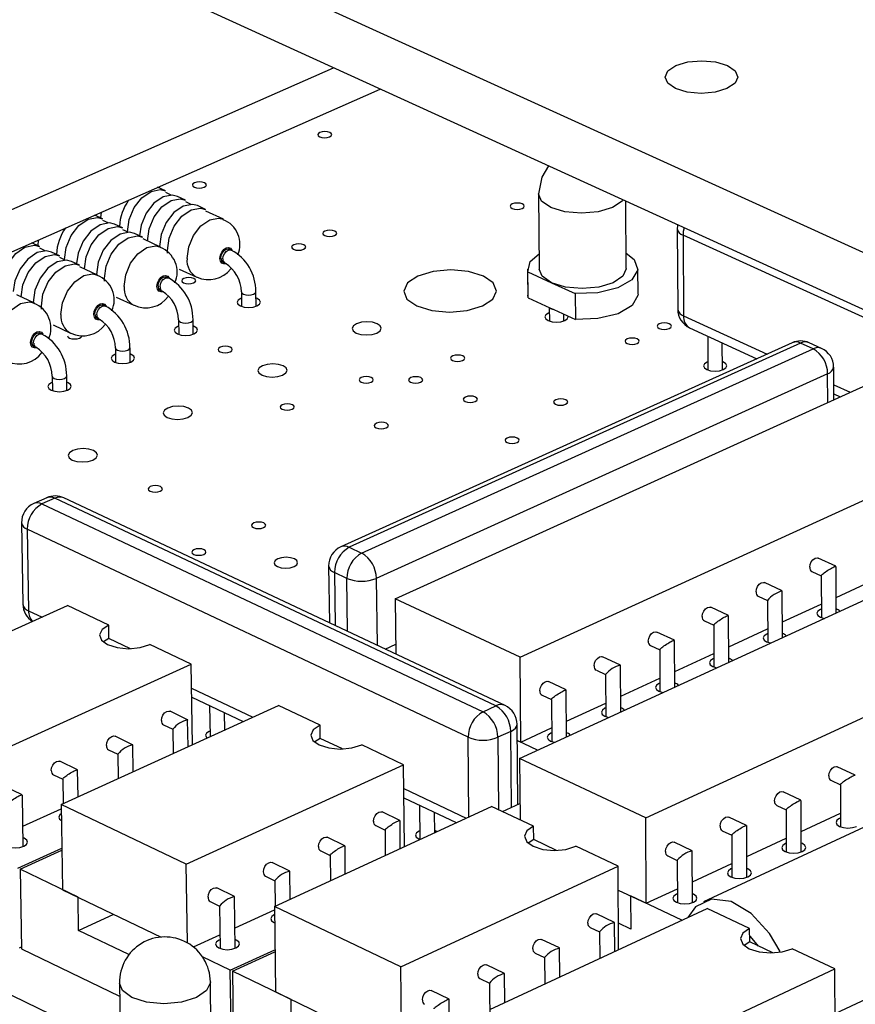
# Model space of a CAD drawing. Extents: x 64 to 144, y 97 to 234.
# Tile 6 of 16: x 88 to 100, y 179 to 194. Entities that reach past the tile are written whole.
import ezdxf

# ---------------------------------------------------------------- set-up
doc = ezdxf.new("R2010")
doc.units = 0
doc.layers.get('0').update_dxf_attribs({"linetype": 'CONTINUOUS'})

msp = doc.modelspace()

# ---------------------------------------------------------------- linework, layer by layer
at = {"color": 7, "linetype": 'CONTINUOUS'}
for p, q in [((106.217, 187.545), (71.059, 203.553)), ((106.215, 186.702), (71.087, 202.746)), ((85.045, 189.418), (92.794, 192.832)), ((85.058, 188.8), (93.479, 192.519)), ((90.328, 191.024), (90.214, 191.077)), ((90.411, 190.962), (90.334, 190.998)), ((90.622, 190.888), (90.504, 190.943)), ((95.804, 190.981), (95.813, 189.877)), ((90.705, 190.826), (90.628, 190.862)), ((90.916, 190.752), (90.798, 190.807)), ((97.091, 189.885), (97.084, 190.872)), ((89.406, 190.616), (89.291, 190.669)), ((89.382, 190.627), (89.391, 190.713)), ((91.18, 190.607), (90.922, 190.726)), ((89.489, 190.554), (89.412, 190.59)), ((89.7, 190.48), (89.582, 190.535)), ((97.839, 190.469), (97.846, 189.285)), ((89.783, 190.418), (89.706, 190.454)), ((89.994, 190.344), (89.876, 190.398)), ((90.258, 190.198), (90, 190.318)), ((104.398, 187.417), (97.925, 190.375)), ((97.925, 190.375), (97.932, 189.191)), ((88.481, 190.207), (88.366, 190.261)), ((88.459, 190.218), (88.467, 190.305)), ((88.564, 190.145), (88.487, 190.181)), ((88.775, 190.071), (88.658, 190.125)), ((88.858, 190.008), (88.781, 190.044)), ((91.294, 190.156), (91.265, 190.169)), ((89.069, 189.934), (88.952, 189.989)), ((89.333, 189.788), (89.075, 189.908)), ((91.176, 189.976), (91.205, 189.962)), ((97.264, 189.506), (97.261, 189.886)), ((90.372, 189.746), (90.342, 189.759)), ((90.53, 189.876), (90.788, 189.756)), ((95.642, 189.875), (95.646, 189.495)), ((95.651, 189.456), (95.647, 189.836)), ((95.647, 189.836), (95.994, 189.676)), ((95.994, 189.676), (96.342, 189.517)), ((88.406, 189.376), (88.147, 189.496)), ((89.607, 189.466), (89.865, 189.346)), ((90.253, 189.566), (90.282, 189.552)), ((91.443, 189.541), (91.446, 189.329)), ((91.659, 189.331), (91.656, 189.544)), ((95.651, 189.456), (95.646, 189.495)), ((95.651, 189.456), (95.968, 189.309)), ((96.342, 189.517), (96.344, 189.136)), ((89.446, 189.335), (89.417, 189.349)), ((95.961, 189.313), (95.963, 189.114)), ((95.968, 189.309), (96.027, 189.283)), ((96.027, 189.283), (96.344, 189.136)), ((96.176, 189.116), (96.175, 189.214)), ((88.68, 189.056), (88.938, 188.935)), ((89.327, 189.155), (89.356, 189.141)), ((90.52, 189.13), (90.523, 188.918)), ((90.737, 188.92), (90.734, 189.133)), ((88.518, 188.923), (88.488, 188.936)), ((98.021, 189.015), (99.008, 188.561)), ((98.286, 188.893), (98.289, 188.396)), ((88.398, 188.742), (88.428, 188.729)), ((99.527, 188.796), (92.903, 185.8)), ((99.65, 188.79), (93.026, 185.793)), ((98.503, 188.397), (98.5, 188.795)), ((99.832, 188.706), (99.65, 188.79)), ((99.958, 188.712), (99.777, 188.795)), ((89.595, 188.718), (89.598, 188.505)), ((89.812, 188.508), (89.809, 188.721)), ((93.208, 185.708), (99.832, 188.706)), ((93.701, 185.037), (101.515, 188.586)), ((100.137, 187.96), (100.135, 188.438)), ((88.667, 188.305), (88.67, 188.092)), ((88.884, 188.095), (88.881, 188.308)), ((100.045, 188.34), (93.423, 185.337)), ((100.136, 188.043), (100.228, 188.001)), ((95.532, 184.178), (103.346, 187.749)), ((95.524, 182.694), (105.228, 187.153)), ((97.376, 181.82), (108.344, 186.891)), ((88.586, 186.521), (88.397, 186.436)), ((88.706, 186.513), (88.517, 186.429)), ((88.517, 186.429), (94.99, 183.379)), ((95.179, 183.465), (88.706, 186.513)), ((95.312, 183.471), (88.84, 186.518)), ((88.217, 186.153), (88.237, 184.956)), ((94.771, 183.005), (88.301, 186.059)), ((88.301, 186.059), (88.321, 184.861)), ((93.026, 185.793), (93.208, 185.708)), ((100.167, 185.514), (99.907, 185.634)), ((92.724, 185.518), (92.734, 184.685)), ((92.991, 185.337), (92.81, 185.422)), ((99.816, 185.437), (99.952, 185.374)), ((100.171, 184.829), (100.169, 185.512)), ((99.38, 185.153), (99.119, 185.274)), ((99.952, 185.375), (99.954, 184.761)), ((100.17, 185.058), (100.738, 185.319)), ((99.384, 184.468), (99.381, 185.151)), ((95.532, 184.178), (93.701, 185.037)), ((93.701, 185.037), (93.71, 184.225)), ((99.028, 185.076), (99.164, 185.013)), ((99.164, 185.014), (99.167, 184.4)), ((85.705, 183.5), (88.892, 184.937)), ((89.496, 184.65), (88.892, 184.937)), ((98.59, 184.791), (98.33, 184.912)), ((99.383, 184.697), (99.953, 184.958)), ((98.238, 184.714), (98.374, 184.651)), ((98.595, 184.105), (98.592, 184.789)), ((89.499, 184.456), (89.496, 184.65)), ((97.799, 184.428), (97.538, 184.549)), ((98.374, 184.652), (98.377, 184.037)), ((98.594, 184.334), (99.166, 184.597)), ((89.499, 184.456), (89.418, 184.407)), ((89.818, 184.305), (89.499, 184.456)), ((97.804, 183.742), (97.8, 184.426)), ((90.708, 184.076), (90.101, 184.364)), ((93.554, 184.299), (93.709, 184.37)), ((97.446, 184.351), (97.582, 184.288)), ((97.582, 184.289), (97.586, 183.673)), ((95.543, 182.934), (95.532, 184.178)), ((97.005, 184.064), (96.744, 184.186)), ((97.803, 183.971), (98.376, 184.234)), ((87.521, 182.631), (90.708, 184.076)), ((90.725, 182.896), (90.708, 184.076)), ((96.652, 183.988), (96.788, 183.924)), ((97.011, 183.377), (97.006, 184.062)), ((96.209, 183.699), (95.949, 183.821)), ((96.788, 183.925), (96.793, 183.308)), ((97.009, 183.607), (97.585, 183.871)), ((96.216, 183.012), (96.21, 183.697)), ((90.715, 183.593), (91.469, 183.236)), ((95.856, 183.623), (95.992, 183.559)), ((95.992, 183.56), (95.997, 182.943)), ((88.799, 182.019), (91.987, 183.471)), ((90.654, 183.263), (90.396, 183.386)), ((90.977, 183.469), (90.983, 183.014)), ((92.597, 183.182), (91.987, 183.471)), ((94.99, 183.379), (95.179, 183.465)), ((96.214, 183.241), (96.791, 183.506)), ((90.661, 182.867), (90.655, 183.261)), ((91.2, 183.113), (91.197, 183.365)), ((90.302, 183.187), (90.438, 183.123)), ((90.438, 183.125), (90.443, 182.768)), ((92.6, 182.987), (92.597, 183.182)), ((95.396, 183.091), (95.207, 183.005)), ((95.499, 182.017), (95.489, 183.195)), ((95.543, 182.934), (95.995, 183.141)), ((89.847, 182.896), (89.589, 183.019)), ((92.6, 182.987), (92.519, 182.937)), ((92.925, 182.833), (92.6, 182.987)), ((95.491, 182.958), (95.543, 182.934)), ((95.791, 182.817), (95.491, 182.958)), ((89.495, 182.821), (89.631, 182.756)), ((89.854, 182.5), (89.849, 182.894)), ((93.823, 182.602), (93.209, 182.892)), ((89.631, 182.758), (89.636, 182.401)), ((97.376, 181.82), (95.524, 182.694)), ((95.524, 182.694), (95.532, 181.793)), ((89.038, 182.529), (88.781, 182.652)), ((89.046, 182.132), (89.04, 182.526)), ((90.635, 181.141), (93.823, 182.602)), ((93.835, 181.401), (93.823, 182.602)), ((100.451, 182.449), (100.188, 182.573)), ((88.686, 182.453), (88.822, 182.388)), ((88.822, 182.39), (88.827, 182.032)), ((100.095, 182.373), (100.233, 182.309)), ((88.227, 182.16), (87.97, 182.283)), ((100.233, 182.31), (100.235, 181.691)), ((88.241, 181.402), (88.229, 182.157)), ((93.828, 182.117), (94.597, 181.752)), ((99.655, 182.08), (99.392, 182.204)), ((88.236, 181.698), (88.8, 181.955)), ((90.635, 181.141), (88.799, 182.019)), ((88.799, 182.019), (88.819, 180.768)), ((91.927, 180.522), (95.115, 181.99)), ((94.059, 182.007), (94.064, 181.506)), ((95.732, 181.698), (95.115, 181.99)), ((95.275, 181.914), (95.53, 182.031)), ((99.299, 182.004), (99.437, 181.939)), ((99.437, 181.941), (99.44, 181.321)), ((99.66, 181.322), (99.657, 182.078)), ((93.769, 181.784), (93.509, 181.908)), ((94.282, 181.607), (94.279, 181.903)), ((97.385, 180.568), (97.376, 181.82)), ((101.089, 181.924), (98.223, 180.591)), ((98.857, 181.71), (98.594, 181.834)), ((99.659, 181.624), (100.234, 181.892)), ((93.414, 181.708), (93.551, 181.643)), ((93.775, 181.373), (93.771, 181.782)), ((95.734, 181.502), (95.732, 181.698)), ((98.862, 180.951), (98.859, 181.708)), ((92.962, 181.413), (92.702, 181.537)), ((93.551, 181.645), (93.555, 181.272)), ((94.047, 181.513), (94.063, 181.506)), ((95.734, 181.502), (95.654, 181.452)), ((96.066, 181.345), (95.734, 181.502)), ((98.5, 181.634), (98.638, 181.569)), ((98.638, 181.571), (98.642, 180.95)), ((98.861, 181.254), (99.439, 181.522)), ((88.165, 181.083), (88.809, 181.377)), ((92.968, 181.002), (92.964, 181.411)), ((96.971, 181.111), (96.351, 181.405)), ((98.057, 181.339), (97.794, 181.463)), ((88.196, 181.068), (88.81, 181.349)), ((92.607, 181.337), (92.744, 181.272)), ((92.744, 181.274), (92.749, 180.901)), ((97.7, 181.263), (97.838, 181.198)), ((98.063, 180.579), (98.058, 181.337)), ((88.196, 181.068), (88.215, 179.899)), ((89.048, 180.658), (88.196, 181.068)), ((90.651, 179.987), (90.635, 181.141)), ((92.153, 181.041), (91.893, 181.165)), ((93.782, 179.634), (96.971, 181.111)), ((96.979, 179.889), (96.971, 181.111)), ((97.838, 181.199), (97.842, 180.578)), ((98.061, 180.882), (98.641, 181.152)), ((91.798, 180.966), (91.935, 180.9)), ((92.16, 180.63), (92.155, 181.039)), ((91.342, 180.668), (91.082, 180.793)), ((91.935, 180.902), (91.94, 180.528)), ((97.385, 180.568), (97.841, 180.78)), ((88.819, 180.768), (90.266, 180.073)), ((89.055, 180.171), (89.048, 180.658)), ((91.354, 179.907), (91.343, 180.666)), ((96.973, 180.763), (97.385, 180.568)), ((97.153, 180.678), (97.156, 180.19)), ((97.907, 180.321), (97.153, 180.678)), ((90.986, 180.593), (91.124, 180.527)), ((91.124, 180.529), (91.132, 179.904)), ((93.782, 179.634), (91.927, 180.522)), ((91.927, 180.522), (91.943, 179.267)), ((95.088, 179.009), (98.277, 180.493)), ((98.901, 180.197), (98.277, 180.493)), ((89.055, 180.171), (89.571, 180.407)), ((91.35, 180.208), (91.927, 180.474)), ((96.918, 180.288), (96.655, 180.414)), ((96.56, 180.213), (96.698, 180.147)), ((96.922, 179.863), (96.919, 180.287)), ((97.156, 180.19), (96.977, 180.276)), ((89.793, 179.816), (89.055, 180.171)), ((90.739, 179.927), (91.129, 180.107)), ((96.698, 180.148), (96.701, 179.76)), ((98.902, 180.001), (98.901, 180.197)), ((88.185, 179.914), (88.215, 179.928)), ((96.111, 179.914), (95.848, 180.039)), ((98.902, 180.001), (98.822, 179.951)), ((99.24, 179.84), (98.902, 180.001)), ((88.215, 179.899), (89.657, 179.204)), ((91.281, 179.585), (90.874, 179.781)), ((91.281, 179.585), (91.935, 179.886)), ((91.312, 179.57), (91.935, 179.857)), ((95.752, 179.838), (95.891, 179.772)), ((95.891, 179.773), (95.895, 179.385)), ((96.116, 179.487), (96.112, 179.912)), ((100.153, 179.605), (99.526, 179.901)), ((100.155, 178.949), (102.06, 179.843)), ((93.796, 178.376), (93.782, 179.634)), ((95.302, 179.538), (95.039, 179.663)), ((91.297, 178.412), (91.281, 179.585)), ((91.312, 179.57), (91.328, 178.397)), ((92.174, 179.156), (91.312, 179.57)), ((95.307, 179.111), (95.303, 179.536)), ((96.964, 178.112), (100.153, 179.605)), ((100.157, 178.361), (100.153, 179.605)), ((89.654, 179.398), (89.671, 178.26)), ((91.004, 178.279), (90.988, 179.416)), ((94.943, 179.462), (95.082, 179.396)), ((95.082, 179.397), (95.088, 178.771)), ((89.442, 178.552), (87.904, 179.297)), ((91.943, 179.267), (93.796, 178.376)), ((94.491, 179.161), (94.228, 179.287)), ((92.18, 178.666), (92.174, 179.156)), ((94.499, 178.396), (94.492, 179.159))]:
    msp.add_line(p, q, dxfattribs=at)
at = {"color": 8, "linetype": 'CONTINUOUS'}
for p, q in [((97.932, 189.191), (99.157, 188.629)), ((100.047, 187.919), (100.045, 188.34)), ((100.136, 188.179), (100.376, 188.069)), ((92.81, 185.422), (92.819, 184.645)), ((93, 184.56), (92.991, 185.337)), ((93.423, 185.337), (93.434, 184.355)), ((88.321, 184.861), (88.518, 184.768)), ((90.713, 183.727), (91.613, 183.301)), ((95.406, 181.974), (95.396, 183.091)), ((94.783, 181.837), (94.771, 183.005)), ((95.207, 183.005), (95.217, 181.942)), ((93.826, 182.251), (94.741, 181.818))]:
    msp.add_line(p, q, dxfattribs=at)
at = {"color": 7, "linetype": 'CONTINUOUS'}
for points in [[(98.576, 192.864), (98.69, 192.786), (98.729, 192.695), (98.687, 192.603), (98.569, 192.525), (98.395, 192.473), (98.19, 192.455), (97.985, 192.473), (97.813, 192.525), (97.699, 192.603), (97.66, 192.695), (97.703, 192.786), (97.82, 192.864), (97.995, 192.916), (98.199, 192.934), (98.403, 192.916), (98.576, 192.864)], [(92.593, 191.817), (92.626, 191.807), (92.665, 191.803), (92.704, 191.807), (92.738, 191.817), (92.761, 191.832), (92.769, 191.849), (92.762, 191.867), (92.74, 191.882), (92.708, 191.892), (92.669, 191.896), (92.629, 191.892), (92.596, 191.882), (92.573, 191.867), (92.564, 191.849), (92.571, 191.832), (92.593, 191.817)], [(95.948, 191.391), (95.85, 191.226), (95.804, 190.981)], [(89.77, 190.424), (89.795, 190.602), (89.869, 190.778), (89.983, 190.923), (90.117, 191.017), (90.253, 191.043), (90.328, 191.024)], [(90.753, 191.078), (90.786, 191.068), (90.825, 191.065), (90.864, 191.068), (90.898, 191.078), (90.921, 191.093), (90.93, 191.111), (90.923, 191.129), (90.901, 191.144), (90.868, 191.154), (90.829, 191.158), (90.79, 191.154), (90.756, 191.144), (90.733, 191.129), (90.724, 191.111), (90.731, 191.093), (90.753, 191.078)], [(90.504, 190.943), (90.429, 190.962), (90.294, 190.935), (90.159, 190.842), (90.046, 190.697), (89.971, 190.521), (89.947, 190.366)], [(90.064, 190.288), (90.089, 190.466), (90.163, 190.642), (90.277, 190.788), (90.411, 190.881), (90.547, 190.907), (90.622, 190.888)], [(90.798, 190.807), (90.724, 190.826), (90.588, 190.799), (90.453, 190.706), (90.34, 190.561), (90.265, 190.385), (90.241, 190.206)], [(90.36, 190.111), (90.358, 190.151), (90.383, 190.33), (90.457, 190.506), (90.571, 190.652), (90.706, 190.745), (90.841, 190.771), (90.916, 190.752)], [(95.417, 190.767), (95.45, 190.757), (95.49, 190.753), (95.529, 190.757), (95.563, 190.767), (95.586, 190.782), (95.594, 190.8), (95.587, 190.818), (95.565, 190.833), (95.532, 190.843), (95.492, 190.846), (95.453, 190.843), (95.419, 190.833), (95.397, 190.818), (95.388, 190.8), (95.395, 190.782), (95.417, 190.767)], [(88.847, 190.014), (88.847, 190.015), (88.871, 190.194), (88.946, 190.37), (89.059, 190.516), (89.194, 190.609), (89.33, 190.635), (89.406, 190.616)], [(89.582, 190.535), (89.507, 190.554), (89.371, 190.527), (89.235, 190.434), (89.122, 190.288), (89.047, 190.112), (89.023, 189.957)], [(89.14, 189.877), (89.14, 189.878), (89.165, 190.058), (89.239, 190.234), (89.353, 190.379), (89.488, 190.473), (89.624, 190.499), (89.7, 190.48)], [(97.844, 190.525), (97.842, 190.512), (97.839, 190.469)], [(89.876, 190.398), (89.801, 190.417), (89.665, 190.391), (89.529, 190.297), (89.416, 190.152), (89.341, 189.976), (89.317, 189.796)], [(89.437, 189.699), (89.434, 189.742), (89.459, 189.921), (89.534, 190.097), (89.647, 190.243), (89.782, 190.336), (89.918, 190.363), (89.994, 190.344)], [(92.666, 190.367), (92.699, 190.357), (92.738, 190.354), (92.778, 190.357), (92.811, 190.367), (92.834, 190.382), (92.843, 190.4), (92.836, 190.418), (92.814, 190.433), (92.781, 190.443), (92.742, 190.447), (92.702, 190.443), (92.668, 190.433), (92.645, 190.418), (92.637, 190.4), (92.644, 190.382), (92.666, 190.367)], [(87.92, 189.603), (87.92, 189.605), (87.944, 189.784), (88.019, 189.96), (88.133, 190.106), (88.268, 190.2), (88.405, 190.226), (88.481, 190.207)], [(91.143, 190.038), (91.149, 190.077), (91.165, 190.116), (91.19, 190.147), (91.219, 190.167), (91.248, 190.173), (91.265, 190.169)], [(92.209, 190.166), (92.242, 190.156), (92.282, 190.152), (92.321, 190.156), (92.355, 190.166), (92.378, 190.181), (92.387, 190.199), (92.379, 190.217), (92.358, 190.232), (92.325, 190.242), (92.285, 190.246), (92.246, 190.242), (92.212, 190.232), (92.189, 190.217), (92.18, 190.199), (92.187, 190.181), (92.209, 190.166)], [(88.658, 190.125), (88.581, 190.145), (88.445, 190.118), (88.309, 190.024), (88.195, 189.878), (88.12, 189.702), (88.096, 189.545)], [(88.214, 189.466), (88.214, 189.468), (88.238, 189.647), (88.313, 189.824), (88.427, 189.97), (88.562, 190.063), (88.699, 190.09), (88.775, 190.071)], [(95.647, 189.836), (95.679, 189.986), (95.811, 190.102)], [(97.089, 190.11), (97.209, 190.015), (97.26, 189.866), (97.175, 189.72), (96.968, 189.601), (96.673, 189.529), (96.342, 189.517)], [(88.952, 189.989), (88.875, 190.008), (88.739, 189.981), (88.603, 189.888), (88.489, 189.742), (88.414, 189.565), (88.39, 189.386)], [(88.51, 189.286), (88.508, 189.331), (88.532, 189.51), (88.607, 189.687), (88.721, 189.833), (88.856, 189.926), (88.993, 189.953), (89.069, 189.934)], [(97.091, 189.885), (97.091, 189.881), (97.039, 189.77), (96.898, 189.676), (96.689, 189.613), (96.444, 189.591), (96.2, 189.613), (95.994, 189.676)], [(90.22, 189.628), (90.226, 189.667), (90.242, 189.706), (90.267, 189.737), (90.296, 189.758), (90.326, 189.764), (90.342, 189.759)], [(90.596, 189.673), (90.629, 189.663), (90.668, 189.66), (90.708, 189.663), (90.742, 189.673), (90.765, 189.688), (90.774, 189.706), (90.767, 189.724), (90.745, 189.74), (90.712, 189.75), (90.673, 189.753), (90.633, 189.75), (90.599, 189.74), (90.576, 189.724), (90.567, 189.706), (90.574, 189.688), (90.596, 189.673)], [(94.017, 189.336), (94.236, 189.269), (94.496, 189.245), (94.757, 189.269), (94.981, 189.336), (95.131, 189.436), (95.187, 189.554), (95.139, 189.672), (94.994, 189.773), (94.776, 189.839), (94.516, 189.863), (94.256, 189.839), (94.033, 189.773), (93.882, 189.672), (93.826, 189.554), (93.873, 189.436), (94.017, 189.336)], [(95.994, 189.676), (95.858, 189.77), (95.813, 189.877)], [(91.444, 189.449), (91.434, 189.445), (91.396, 189.42), (91.381, 189.39), (91.393, 189.361), (91.429, 189.336)], [(91.429, 189.336), (91.483, 189.319), (91.548, 189.313), (91.614, 189.319), (91.67, 189.336), (91.708, 189.361), (91.722, 189.39), (91.71, 189.42), (91.674, 189.445), (91.657, 189.452)], [(97.264, 189.506), (97.262, 189.486), (97.177, 189.34), (96.97, 189.221), (96.676, 189.149), (96.344, 189.136)], [(89.294, 189.217), (89.3, 189.256), (89.316, 189.295), (89.341, 189.327), (89.37, 189.347), (89.4, 189.353), (89.417, 189.349)], [(95.962, 189.235), (95.95, 189.23), (95.912, 189.205), (95.898, 189.175), (95.911, 189.146), (95.947, 189.121)], [(95.947, 189.121), (96.002, 189.104), (96.067, 189.098), (96.132, 189.104), (96.188, 189.121), (96.225, 189.146), (96.239, 189.175), (96.238, 189.185)], [(90.522, 189.039), (90.511, 189.034), (90.473, 189.009), (90.459, 188.98), (90.47, 188.95), (90.506, 188.925)], [(90.506, 188.925), (90.561, 188.908), (90.626, 188.902), (90.691, 188.908), (90.747, 188.925), (90.785, 188.95), (90.8, 188.98), (90.788, 189.009), (90.752, 189.034), (90.735, 189.041)], [(93.129, 188.938), (93.198, 188.917), (93.279, 188.91), (93.361, 188.917), (93.431, 188.938), (93.478, 188.97), (93.496, 189.007), (93.481, 189.044), (93.436, 189.075), (93.367, 189.096), (93.286, 189.104), (93.204, 189.096), (93.134, 189.075), (93.087, 189.044), (93.069, 189.007), (93.084, 188.97), (93.129, 188.938)], [(97.575, 189.005), (97.608, 188.995), (97.648, 188.991), (97.688, 188.995), (97.721, 189.005), (97.744, 189.02), (97.753, 189.038), (97.745, 189.056), (97.723, 189.072), (97.69, 189.082), (97.65, 189.085), (97.61, 189.082), (97.576, 189.072), (97.554, 189.056), (97.545, 189.038), (97.553, 189.02), (97.575, 189.005)], [(88.366, 188.805), (88.371, 188.844), (88.387, 188.882), (88.412, 188.914), (88.442, 188.935), (88.471, 188.941), (88.488, 188.936)], [(88.894, 188.896), (88.901, 188.879), (88.922, 188.864)], [(88.922, 188.864), (88.955, 188.854), (88.995, 188.85), (89.035, 188.854), (89.069, 188.864), (89.092, 188.879), (89.101, 188.897), (89.101, 188.899)], [(91.131, 188.662), (91.164, 188.652), (91.204, 188.649), (91.244, 188.652), (91.278, 188.662), (91.301, 188.678), (91.31, 188.696), (91.302, 188.714), (91.281, 188.729), (91.248, 188.74), (91.208, 188.743), (91.168, 188.74), (91.134, 188.729), (91.111, 188.714), (91.102, 188.696), (91.109, 188.678), (91.131, 188.662)], [(97.104, 188.784), (97.137, 188.774), (97.176, 188.77), (97.216, 188.774), (97.25, 188.784), (97.273, 188.799), (97.281, 188.817), (97.274, 188.835), (97.252, 188.85), (97.218, 188.861), (97.179, 188.864), (97.139, 188.861), (97.105, 188.85), (97.082, 188.835), (97.074, 188.817), (97.081, 188.799), (97.104, 188.784)], [(89.596, 188.627), (89.586, 188.622), (89.548, 188.597), (89.533, 188.567), (89.545, 188.538), (89.58, 188.512)], [(89.58, 188.512), (89.635, 188.496), (89.7, 188.49), (89.766, 188.496), (89.822, 188.512), (89.86, 188.538), (89.875, 188.567), (89.863, 188.597), (89.828, 188.622), (89.81, 188.63)], [(94.542, 188.534), (94.575, 188.524), (94.615, 188.52), (94.655, 188.524), (94.689, 188.534), (94.712, 188.549), (94.72, 188.567), (94.713, 188.586), (94.691, 188.601), (94.658, 188.611), (94.618, 188.615), (94.578, 188.611), (94.544, 188.601), (94.521, 188.586), (94.513, 188.567), (94.52, 188.549), (94.542, 188.534)], [(91.746, 188.32), (91.814, 188.298), (91.896, 188.291), (91.978, 188.298), (92.048, 188.32), (92.096, 188.351), (92.114, 188.389), (92.099, 188.426), (92.054, 188.457), (91.986, 188.478), (91.904, 188.486), (91.822, 188.478), (91.752, 188.457), (91.704, 188.426), (91.686, 188.389), (91.701, 188.351), (91.746, 188.32)], [(98.288, 188.518), (98.276, 188.512), (98.238, 188.487), (98.225, 188.457), (98.237, 188.428), (98.274, 188.402)], [(98.274, 188.402), (98.329, 188.385), (98.394, 188.379), (98.459, 188.385), (98.515, 188.402), (98.553, 188.428), (98.566, 188.457), (98.554, 188.487), (98.517, 188.512), (98.502, 188.519)], [(93.201, 188.217), (93.234, 188.207), (93.274, 188.203), (93.314, 188.207), (93.348, 188.217), (93.371, 188.232), (93.379, 188.25), (93.372, 188.269), (93.35, 188.284), (93.317, 188.294), (93.277, 188.298), (93.237, 188.294), (93.203, 188.284), (93.18, 188.269), (93.172, 188.25), (93.179, 188.232), (93.201, 188.217)], [(93.927, 188.216), (93.961, 188.205), (94, 188.202), (94.04, 188.205), (94.074, 188.216), (94.097, 188.231), (94.106, 188.249), (94.098, 188.267), (94.077, 188.283), (94.043, 188.293), (94.004, 188.297), (93.964, 188.293), (93.93, 188.283), (93.907, 188.267), (93.898, 188.249), (93.905, 188.231), (93.927, 188.216)], [(88.668, 188.213), (88.658, 188.209), (88.62, 188.184), (88.605, 188.154), (88.616, 188.124), (88.652, 188.099)], [(88.652, 188.099), (88.707, 188.082), (88.772, 188.076), (88.838, 188.082), (88.894, 188.099), (88.932, 188.124), (88.947, 188.154), (88.936, 188.184), (88.9, 188.209), (88.882, 188.217)], [(94.729, 187.931), (94.762, 187.921), (94.802, 187.917), (94.842, 187.921), (94.876, 187.931), (94.899, 187.946), (94.907, 187.965), (94.9, 187.983), (94.878, 187.998), (94.845, 188.009), (94.805, 188.012), (94.765, 188.009), (94.731, 187.998), (94.708, 187.983), (94.7, 187.965), (94.707, 187.946), (94.729, 187.931)], [(90.356, 187.698), (90.425, 187.677), (90.506, 187.669), (90.589, 187.677), (90.659, 187.698), (90.707, 187.73), (90.725, 187.767), (90.711, 187.805), (90.666, 187.836), (90.597, 187.858), (90.516, 187.865), (90.433, 187.858), (90.363, 187.836), (90.315, 187.805), (90.297, 187.767), (90.311, 187.73), (90.356, 187.698)], [(92.041, 187.818), (92.075, 187.808), (92.114, 187.804), (92.154, 187.808), (92.188, 187.818), (92.212, 187.833), (92.22, 187.852), (92.213, 187.87), (92.191, 187.885), (92.158, 187.896), (92.118, 187.899), (92.078, 187.896), (92.044, 187.885), (92.021, 187.87), (92.012, 187.852), (92.019, 187.833), (92.041, 187.818)], [(96.054, 187.892), (96.087, 187.881), (96.127, 187.878), (96.167, 187.881), (96.201, 187.892), (96.224, 187.907), (96.232, 187.925), (96.225, 187.943), (96.203, 187.959), (96.169, 187.969), (96.129, 187.973), (96.09, 187.969), (96.056, 187.959), (96.033, 187.943), (96.024, 187.925), (96.032, 187.907), (96.054, 187.892)], [(93.421, 187.545), (93.455, 187.535), (93.494, 187.531), (93.534, 187.535), (93.568, 187.545), (93.592, 187.561), (93.6, 187.579), (93.593, 187.597), (93.571, 187.613), (93.537, 187.623), (93.498, 187.627), (93.458, 187.623), (93.424, 187.613), (93.401, 187.597), (93.392, 187.579), (93.399, 187.561), (93.421, 187.545)], [(95.341, 187.33), (95.375, 187.319), (95.415, 187.316), (95.455, 187.319), (95.489, 187.33), (95.512, 187.345), (95.52, 187.363), (95.513, 187.382), (95.491, 187.397), (95.457, 187.407), (95.417, 187.411), (95.377, 187.407), (95.343, 187.397), (95.32, 187.382), (95.312, 187.363), (95.319, 187.345), (95.341, 187.33)], [(88.96, 187.074), (89.029, 187.052), (89.111, 187.045), (89.193, 187.052), (89.264, 187.074), (89.312, 187.105), (89.33, 187.143), (89.316, 187.181), (89.271, 187.213), (89.203, 187.234), (89.121, 187.241), (89.038, 187.234), (88.968, 187.213), (88.92, 187.181), (88.901, 187.143), (88.915, 187.105), (88.96, 187.074)], [(90.104, 186.616), (90.137, 186.606), (90.177, 186.602), (90.217, 186.606), (90.252, 186.616), (90.275, 186.631), (90.284, 186.65), (90.277, 186.668), (90.255, 186.684), (90.222, 186.694), (90.182, 186.698), (90.142, 186.694), (90.107, 186.684), (90.084, 186.668), (90.075, 186.65), (90.082, 186.631), (90.104, 186.616)], [(91.621, 186.082), (91.655, 186.071), (91.695, 186.068), (91.735, 186.071), (91.769, 186.082), (91.793, 186.097), (91.801, 186.116), (91.794, 186.134), (91.772, 186.15), (91.739, 186.16), (91.699, 186.164), (91.658, 186.16), (91.624, 186.15), (91.601, 186.134), (91.592, 186.116), (91.599, 186.097), (91.621, 186.082)], [(90.744, 185.689), (90.777, 185.679), (90.817, 185.675), (90.858, 185.679), (90.892, 185.689), (90.915, 185.705), (90.924, 185.723), (90.917, 185.742), (90.895, 185.757), (90.862, 185.768), (90.822, 185.772), (90.781, 185.768), (90.747, 185.757), (90.724, 185.742), (90.715, 185.723), (90.722, 185.705), (90.744, 185.689)], [(91.972, 185.51), (92.027, 185.493), (92.093, 185.487), (92.16, 185.493), (92.216, 185.51), (92.255, 185.536), (92.269, 185.566), (92.257, 185.597), (92.221, 185.622), (92.166, 185.64), (92.1, 185.646), (92.034, 185.64), (91.977, 185.622), (91.938, 185.597), (91.924, 185.566), (91.936, 185.536), (91.972, 185.51)], [(99.784, 185.5), (99.79, 185.54), (99.806, 185.579), (99.831, 185.611), (99.861, 185.632), (99.891, 185.639), (99.907, 185.634)], [(99.953, 185.373), (99.952, 185.374), (99.952, 185.377), (99.955, 185.382), (99.961, 185.389), (99.971, 185.398), (99.983, 185.408), (99.997, 185.419), (100.013, 185.431), (100.031, 185.443), (100.05, 185.456), (100.069, 185.467), (100.087, 185.479), (100.105, 185.489), (100.122, 185.498), (100.136, 185.505), (100.149, 185.51), (100.158, 185.513), (100.165, 185.514), (100.167, 185.514)], [(98.996, 185.139), (99.002, 185.179), (99.018, 185.218), (99.043, 185.251), (99.073, 185.272), (99.103, 185.278), (99.119, 185.274)], [(98.206, 184.777), (98.212, 184.817), (98.228, 184.856), (98.254, 184.889), (98.283, 184.91), (98.313, 184.916), (98.33, 184.912)], [(99.953, 184.887), (99.94, 184.882), (99.902, 184.855), (99.888, 184.825), (99.901, 184.794), (99.939, 184.768), (99.995, 184.75), (99.998, 184.75)], [(98.375, 184.65), (98.375, 184.651), (98.374, 184.654), (98.377, 184.659), (98.384, 184.666), (98.393, 184.675), (98.405, 184.685), (98.419, 184.696), (98.436, 184.708), (98.453, 184.72), (98.472, 184.732), (98.491, 184.744), (98.51, 184.756), (98.528, 184.766), (98.544, 184.774), (98.559, 184.782), (98.571, 184.787), (98.581, 184.79), (98.588, 184.791), (98.59, 184.791)], [(89.496, 184.65), (89.398, 184.585), (89.36, 184.507), (89.39, 184.43), (89.481, 184.364), (89.621, 184.32), (89.788, 184.304), (89.957, 184.32), (90.101, 184.364)], [(97.414, 184.415), (97.42, 184.454), (97.436, 184.494), (97.462, 184.526), (97.491, 184.547), (97.521, 184.554), (97.538, 184.549)], [(97.583, 184.287), (97.583, 184.288), (97.582, 184.291), (97.585, 184.296), (97.592, 184.303), (97.601, 184.312), (97.613, 184.322), (97.627, 184.333), (97.644, 184.345), (97.661, 184.357), (97.68, 184.369), (97.699, 184.381), (97.718, 184.393), (97.736, 184.403), (97.752, 184.412), (97.767, 184.419), (97.779, 184.424), (97.789, 184.427), (97.796, 184.428), (97.799, 184.428)], [(99.166, 184.526), (99.153, 184.52), (99.115, 184.494), (99.101, 184.463), (99.114, 184.432), (99.151, 184.406), (99.208, 184.389), (99.211, 184.388)], [(96.62, 184.051), (96.626, 184.091), (96.642, 184.13), (96.668, 184.163), (96.697, 184.184), (96.727, 184.19), (96.744, 184.186)], [(98.377, 184.163), (98.364, 184.158), (98.326, 184.131), (98.312, 184.101), (98.324, 184.07), (98.362, 184.043), (98.418, 184.026), (98.421, 184.025)], [(95.824, 183.686), (95.829, 183.726), (95.846, 183.765), (95.871, 183.798), (95.901, 183.819), (95.931, 183.826), (95.949, 183.821)], [(95.993, 183.558), (95.993, 183.559), (95.992, 183.562), (95.995, 183.567), (96.001, 183.574), (96.011, 183.583), (96.023, 183.593), (96.037, 183.604), (96.053, 183.616), (96.071, 183.628), (96.09, 183.64), (96.109, 183.652), (96.127, 183.664), (96.145, 183.674), (96.162, 183.683), (96.177, 183.69), (96.189, 183.695), (96.199, 183.698), (96.206, 183.7), (96.209, 183.699)], [(97.585, 183.8), (97.573, 183.794), (97.534, 183.768), (97.52, 183.737), (97.533, 183.706), (97.57, 183.68), (97.626, 183.662), (97.629, 183.662)], [(90.27, 183.251), (90.275, 183.291), (90.292, 183.33), (90.317, 183.363), (90.348, 183.384), (90.378, 183.39), (90.396, 183.386)], [(96.792, 183.435), (96.779, 183.43), (96.741, 183.404), (96.727, 183.373), (96.739, 183.341), (96.776, 183.315), (96.833, 183.297), (96.836, 183.297)], [(90.982, 183.096), (90.971, 183.091), (90.933, 183.065), (90.918, 183.034), (90.93, 183.003), (90.939, 182.994)], [(92.597, 183.182), (92.499, 183.116), (92.463, 183.037), (92.493, 182.959), (92.586, 182.892), (92.727, 182.848), (92.895, 182.832), (93.065, 182.848), (93.209, 182.892)], [(89.463, 182.884), (89.468, 182.924), (89.485, 182.963), (89.511, 182.996), (89.541, 183.017), (89.571, 183.024), (89.589, 183.019)], [(95.996, 183.07), (95.984, 183.065), (95.945, 183.038), (95.931, 183.007), (95.943, 182.976), (95.981, 182.949), (96.037, 182.932), (96.04, 182.931)], [(88.654, 182.516), (88.659, 182.556), (88.676, 182.595), (88.701, 182.628), (88.732, 182.65), (88.762, 182.656), (88.781, 182.652)], [(88.823, 182.387), (88.823, 182.388), (88.822, 182.391), (88.824, 182.396), (88.83, 182.403), (88.839, 182.412), (88.851, 182.422), (88.865, 182.433), (88.881, 182.445), (88.899, 182.457), (88.917, 182.469), (88.936, 182.481), (88.955, 182.493), (88.973, 182.503), (88.99, 182.512), (89.005, 182.519), (89.018, 182.524), (89.028, 182.528), (89.035, 182.529), (89.038, 182.529)], [(100.063, 182.437), (100.069, 182.477), (100.086, 182.516), (100.111, 182.549), (100.141, 182.571), (100.171, 182.577), (100.188, 182.573)], [(100.234, 182.308), (100.234, 182.309), (100.233, 182.312), (100.237, 182.317), (100.243, 182.324), (100.252, 182.332), (100.265, 182.342), (100.279, 182.354), (100.296, 182.366), (100.314, 182.378), (100.332, 182.39), (100.352, 182.402), (100.371, 182.414), (100.389, 182.424), (100.405, 182.433), (100.42, 182.44), (100.432, 182.445), (100.442, 182.449), (100.449, 182.45), (100.451, 182.449)], [(88.012, 182.018), (88.011, 182.019), (88.011, 182.022), (88.013, 182.027), (88.019, 182.034), (88.028, 182.042), (88.04, 182.053), (88.054, 182.064), (88.07, 182.076), (88.087, 182.088), (88.106, 182.1), (88.125, 182.112), (88.144, 182.124), (88.162, 182.134), (88.179, 182.143), (88.194, 182.15), (88.207, 182.156), (88.217, 182.159), (88.224, 182.16), (88.227, 182.16)], [(99.267, 182.068), (99.273, 182.108), (99.29, 182.147), (99.315, 182.18), (99.345, 182.202), (99.375, 182.208), (99.392, 182.204)], [(99.438, 181.939), (99.437, 181.939), (99.437, 181.942), (99.44, 181.947), (99.447, 181.954), (99.456, 181.963), (99.468, 181.973), (99.483, 181.984), (99.499, 181.996), (99.517, 182.009), (99.536, 182.021), (99.555, 182.033), (99.574, 182.044), (99.592, 182.055), (99.609, 182.064), (99.624, 182.071), (99.636, 182.076), (99.646, 182.08), (99.653, 182.081), (99.655, 182.08)], [(88.801, 181.883), (88.779, 181.866), (88.764, 181.834), (88.776, 181.803), (88.803, 181.781)], [(93.382, 181.771), (93.388, 181.812), (93.405, 181.851), (93.43, 181.884), (93.46, 181.906), (93.491, 181.912), (93.509, 181.908)], [(98.469, 181.698), (98.474, 181.738), (98.491, 181.777), (98.517, 181.81), (98.547, 181.832), (98.577, 181.838), (98.594, 181.834)], [(100.235, 181.819), (100.221, 181.813), (100.183, 181.787), (100.169, 181.755), (100.182, 181.724), (100.22, 181.697), (100.277, 181.679), (100.344, 181.673), (100.412, 181.679), (100.469, 181.697)], [(93.553, 181.642), (93.552, 181.643), (93.551, 181.646), (93.554, 181.651), (93.56, 181.658), (93.57, 181.667), (93.582, 181.677), (93.596, 181.688), (93.612, 181.7), (93.63, 181.712), (93.649, 181.725), (93.668, 181.737), (93.687, 181.748), (93.705, 181.758), (93.722, 181.767), (93.737, 181.774), (93.749, 181.78), (93.759, 181.783), (93.766, 181.784), (93.769, 181.784)], [(95.732, 181.698), (95.634, 181.631), (95.598, 181.551), (95.63, 181.472), (95.724, 181.405), (95.866, 181.36), (96.036, 181.344), (96.206, 181.36), (96.351, 181.405)], [(98.64, 181.569), (98.639, 181.569), (98.639, 181.572), (98.642, 181.577), (98.648, 181.584), (98.658, 181.593), (98.67, 181.603), (98.684, 181.614), (98.701, 181.626), (98.719, 181.638), (98.738, 181.651), (98.757, 181.663), (98.776, 181.674), (98.794, 181.684), (98.811, 181.693), (98.825, 181.701), (98.838, 181.706), (98.848, 181.709), (98.854, 181.711), (98.857, 181.71)], [(88.019, 181.527), (88.008, 181.523), (87.968, 181.496), (87.953, 181.465), (87.965, 181.433), (88.001, 181.406), (88.058, 181.388), (88.125, 181.382), (88.192, 181.388), (88.251, 181.406)], [(88.251, 181.406), (88.29, 181.433), (88.305, 181.465), (88.294, 181.496), (88.257, 181.523), (88.239, 181.53)], [(92.575, 181.401), (92.581, 181.441), (92.597, 181.48), (92.623, 181.514), (92.653, 181.535), (92.684, 181.541), (92.702, 181.537)], [(94.063, 181.633), (94.051, 181.628), (94.012, 181.602), (93.998, 181.571), (94.01, 181.539), (94.047, 181.513)], [(94.313, 181.621), (94.299, 181.628), (94.282, 181.636)], [(92.746, 181.271), (92.745, 181.272), (92.744, 181.275), (92.747, 181.28), (92.753, 181.287), (92.762, 181.296), (92.774, 181.306), (92.789, 181.317), (92.805, 181.329), (92.823, 181.341), (92.842, 181.354), (92.861, 181.366), (92.88, 181.377), (92.898, 181.387), (92.915, 181.396), (92.93, 181.403), (92.942, 181.409), (92.952, 181.412), (92.959, 181.413), (92.962, 181.413)], [(97.668, 181.327), (97.674, 181.367), (97.691, 181.407), (97.716, 181.44), (97.746, 181.461), (97.776, 181.468), (97.794, 181.463)], [(99.439, 181.449), (99.426, 181.444), (99.387, 181.417), (99.373, 181.385), (99.386, 181.354), (99.424, 181.327), (99.481, 181.309), (99.548, 181.303), (99.616, 181.309), (99.673, 181.327)], [(99.673, 181.327), (99.712, 181.354), (99.726, 181.385), (99.713, 181.417), (99.675, 181.444), (99.659, 181.45)], [(91.766, 181.029), (91.771, 181.069), (91.788, 181.109), (91.814, 181.142), (91.844, 181.163), (91.875, 181.17), (91.893, 181.165)], [(98.641, 181.079), (98.628, 181.073), (98.589, 181.046), (98.575, 181.015), (98.588, 180.983), (98.626, 180.956), (98.683, 180.938), (98.75, 180.932), (98.818, 180.938), (98.876, 180.956)], [(98.876, 180.956), (98.914, 180.983), (98.928, 181.015), (98.915, 181.046), (98.877, 181.073), (98.862, 181.08)], [(90.954, 180.656), (90.96, 180.696), (90.977, 180.736), (91.002, 180.769), (91.033, 180.791), (91.063, 180.797), (91.082, 180.793)], [(97.841, 180.707), (97.828, 180.702), (97.789, 180.675), (97.775, 180.643), (97.788, 180.611), (97.826, 180.584), (97.883, 180.566), (97.95, 180.56), (98.018, 180.566), (98.076, 180.584), (98.076, 180.584)], [(98.076, 180.584), (98.115, 180.611), (98.129, 180.643), (98.116, 180.675), (98.078, 180.702), (98.062, 180.708)], [(99.35, 179.859), (99.194, 180.127), (98.926, 180.42), (98.63, 180.595), (98.344, 180.628), (98.108, 180.514), (97.993, 180.361)], [(91.928, 180.402), (91.89, 180.376), (91.875, 180.344), (91.887, 180.312), (91.924, 180.285), (91.93, 180.283)], [(96.528, 180.276), (96.534, 180.317), (96.551, 180.357), (96.576, 180.39), (96.607, 180.411), (96.637, 180.418), (96.655, 180.414)], [(98.901, 180.197), (98.803, 180.13), (98.768, 180.05), (98.801, 179.969), (98.896, 179.901), (99.04, 179.856), (99.21, 179.84), (99.381, 179.856), (99.526, 179.901)], [(99.034, 179.938), (98.915, 180.079), (98.901, 180.093)], [(91.13, 180.034), (91.118, 180.029), (91.079, 180.002), (91.064, 179.971), (91.076, 179.939), (91.113, 179.912), (91.17, 179.894), (91.237, 179.887), (91.305, 179.894), (91.364, 179.912), (91.364, 179.912)], [(91.364, 179.912), (91.403, 179.939), (91.418, 179.971), (91.406, 180.002), (91.369, 180.029), (91.352, 180.037)], [(95.721, 179.902), (95.726, 179.942), (95.743, 179.982), (95.769, 180.015), (95.799, 180.037), (95.83, 180.043), (95.848, 180.039)], [(94.911, 179.526), (94.917, 179.566), (94.934, 179.606), (94.96, 179.639), (94.99, 179.661), (95.021, 179.668), (95.039, 179.663)], [(94.1, 179.149), (94.105, 179.189), (94.122, 179.229), (94.148, 179.263), (94.178, 179.284), (94.209, 179.291), (94.228, 179.287)], [(94.272, 179.018), (94.271, 179.019), (94.271, 179.022), (94.274, 179.027), (94.28, 179.034), (94.289, 179.042), (94.301, 179.052), (94.316, 179.064), (94.332, 179.075), (94.35, 179.088), (94.369, 179.1), (94.388, 179.112), (94.407, 179.124), (94.426, 179.134), (94.443, 179.143), (94.458, 179.151), (94.47, 179.156), (94.48, 179.16), (94.487, 179.161), (94.491, 179.161)]]:
    msp.add_lwpolyline(points, dxfattribs=at)
at = {"color": 8, "linetype": 'CONTINUOUS'}
for points in [[(97.045, 190.89), (97.032, 190.875), (96.891, 190.781), (96.681, 190.718), (96.436, 190.696), (96.191, 190.718), (95.985, 190.781), (95.849, 190.875), (95.804, 190.981)], [(90.647, 190.032), (90.67, 190.203), (90.741, 190.371), (90.85, 190.511), (90.979, 190.6), (91.109, 190.625), (91.18, 190.607)], [(97.939, 190.482), (97.928, 190.429), (97.925, 190.375)], [(89.723, 189.622), (89.746, 189.793), (89.818, 189.962), (89.926, 190.101), (90.056, 190.191), (90.186, 190.216), (90.258, 190.198)], [(91.128, 190.032), (91.135, 190.078), (91.154, 190.124), (91.184, 190.162), (91.219, 190.186), (91.254, 190.193), (91.284, 190.182), (91.305, 190.154), (91.306, 190.149)], [(91.208, 189.954), (91.186, 189.951), (91.156, 189.963), (91.136, 189.991), (91.128, 190.032)], [(91.173, 190.025), (91.178, 190.064), (91.195, 190.102), (91.219, 190.134), (91.248, 190.154), (91.278, 190.16), (91.294, 190.156)], [(88.796, 189.21), (88.819, 189.382), (88.891, 189.551), (89, 189.691), (89.13, 189.78), (89.26, 189.806), (89.333, 189.788)], [(90.205, 189.622), (90.211, 189.668), (90.231, 189.714), (90.261, 189.752), (90.296, 189.777), (90.331, 189.784), (90.362, 189.772), (90.382, 189.744), (90.384, 189.74)], [(90.25, 189.615), (90.255, 189.654), (90.271, 189.692), (90.296, 189.724), (90.326, 189.744), (90.355, 189.75), (90.372, 189.746)], [(90.285, 189.544), (90.264, 189.542), (90.233, 189.553), (90.213, 189.581), (90.205, 189.622)], [(91.443, 189.541), (91.45, 189.524), (91.473, 189.508)], [(91.473, 189.508), (91.507, 189.498), (91.547, 189.494), (91.588, 189.498), (91.623, 189.508), (91.647, 189.524), (91.656, 189.542), (91.656, 189.544)], [(87.866, 188.798), (87.89, 188.97), (87.961, 189.139), (88.071, 189.279), (88.201, 189.369), (88.332, 189.395), (88.405, 189.376)], [(89.279, 189.21), (89.285, 189.257), (89.305, 189.303), (89.335, 189.341), (89.37, 189.366), (89.406, 189.373), (89.436, 189.362), (89.457, 189.333), (89.459, 189.328)], [(89.324, 189.204), (89.329, 189.243), (89.346, 189.281), (89.37, 189.313), (89.4, 189.333), (89.429, 189.339), (89.446, 189.335)], [(89.359, 189.132), (89.338, 189.13), (89.307, 189.142), (89.287, 189.17), (89.279, 189.21)], [(90.52, 189.13), (90.528, 189.113), (90.55, 189.097)], [(90.55, 189.097), (90.584, 189.087), (90.625, 189.083), (90.666, 189.087), (90.701, 189.097), (90.725, 189.113), (90.734, 189.132), (90.734, 189.133)], [(88.35, 188.798), (88.357, 188.845), (88.376, 188.891), (88.406, 188.929), (88.441, 188.954), (88.477, 188.961), (88.508, 188.949), (88.528, 188.923)], [(88.395, 188.791), (88.4, 188.83), (88.417, 188.869), (88.442, 188.901), (88.471, 188.921), (88.501, 188.927), (88.518, 188.923)], [(88.431, 188.72), (88.409, 188.718), (88.379, 188.729), (88.358, 188.757), (88.35, 188.798)], [(89.595, 188.718), (89.602, 188.701), (89.625, 188.685)], [(89.625, 188.685), (89.659, 188.675), (89.699, 188.671), (89.74, 188.675), (89.776, 188.685), (89.799, 188.701), (89.809, 188.72), (89.809, 188.721)], [(88.667, 188.305), (88.674, 188.288), (88.696, 188.272)], [(88.696, 188.272), (88.73, 188.262), (88.771, 188.258), (88.812, 188.262), (88.847, 188.272), (88.871, 188.288), (88.881, 188.307), (88.881, 188.308)], [(95.396, 183.091), (95.435, 183.113), (95.464, 183.138), (95.482, 183.165), (95.489, 183.193), (95.489, 183.195)], [(90.988, 179.416), (90.988, 179.407), (90.932, 179.287), (90.783, 179.185), (90.563, 179.116), (90.306, 179.092), (90.052, 179.116), (89.838, 179.185), (89.699, 179.287), (89.654, 179.398)]]:
    msp.add_lwpolyline(points, dxfattribs=at)
at = {"color": 7, "linetype": 'CONTINUOUS'}
for centre, radius, start, end in [((90.373, 190.467), 0.72, 144.1814, 177.2609), ((89.448, 190.059), 0.72, 144.163, 177.3501), ((91.038, 190.242), 0.385, 336.1491, 68.9114), ((90.115, 189.832), 0.386, 336.0886, 68.8339), ((91.207, 190.031), 0.0636, 173.6013, 240.8817), ((90.97, 189.551), 0.686, 359.3771, 61.795), ((90.945, 189.537), 0.498, 0.4373, 58.5088), ((89.19, 189.422), 0.387, 336.0284, 68.7555), ((90.046, 189.14), 0.688, 359.4329, 61.7217), ((90.962, 190.139), 0.417, 246.0071, 321.3195), ((90.284, 189.621), 0.0637, 173.7002, 240.8698), ((90.043, 189.708), 0.401, 244.0962, 325.2905), ((90.02, 189.126), 0.5, 0.4966, 58.4317), ((88.261, 189.01), 0.388, 335.9713, 68.6735), ((89.118, 188.727), 0.69, 359.4892, 61.648), ((96.038, 189.385), 0.103, 227.1126, 263.4559), ((89.358, 189.21), 0.0638, 173.7987, 240.8589), ((98.146, 189.287), 0.3, 180.3383, 245.3163), ((89.118, 189.298), 0.402, 244.0928, 325.123), ((89.093, 188.713), 0.502, 0.5563, 58.3541), ((88.188, 188.314), 0.692, 359.5466, 61.5732), ((88.429, 188.798), 0.0639, 173.896, 240.8492), ((88.162, 188.3), 0.504, 0.6161, 58.2763), ((99.651, 188.521), 0.301, 65.3768, 114.3383), ((88.189, 188.886), 0.403, 244.0865, 324.9577), ((99.621, 188.338), 0.425, 0.2331, 60.1573), ((99.832, 188.437), 0.302, 0.1946, 65.3636), ((88.521, 186.158), 0.304, 114.1456, 180.98), ((88.718, 186.063), 0.417, 118.7593, 180.5848), ((88.71, 186.243), 0.304, 64.7756, 114.1169), ((93.029, 185.522), 0.305, 114.356, 180.6951), ((93.231, 185.425), 0.421, 119.073, 180.3463), ((93.413, 185.339), 0.421, 119.0883, 180.3346), ((92.988, 185.332), 0.436, 0.6604, 59.6009), ((99.847, 185.492), 0.0635, 172.6315, 240.5157), ((93.207, 185.868), 0.573, 247.8791, 292.1209), ((99.059, 185.131), 0.0635, 172.7161, 240.5091), ((99.474, 184.761), 0.401, 103.4465, 140.8335), ((88.542, 184.961), 0.305, 180.962, 237.2954), ((100.135, 184.77), 0.123, 42.9054, 72.904), ((98.269, 184.769), 0.0636, 172.7991, 240.5043), ((97.477, 184.407), 0.0637, 172.884, 240.4968), ((99.348, 184.409), 0.123, 42.7855, 72.9569), ((98.559, 184.047), 0.122, 42.6645, 73.0108), ((96.683, 184.043), 0.0638, 172.9704, 240.4872), ((97.098, 183.674), 0.399, 103.3042, 140.9237), ((95.887, 183.678), 0.0639, 173.0555, 240.4796), ((97.768, 183.684), 0.122, 42.5458, 73.0629), ((94.957, 183.086), 0.439, 0.6418, 59.6298), ((95.181, 183.192), 0.308, 0.4988, 64.7809), ((96.975, 183.32), 0.122, 42.4244, 73.1173), ((90.334, 183.243), 0.0644, 173.661, 240.5247), ((90.738, 182.888), 0.382, 102.4587, 141.7322), ((95.199, 183.006), 0.428, 119.3026, 180.1685), ((94.767, 183), 0.439, 0.654, 59.6139), ((94.989, 183.535), 0.574, 247.6981, 292.3019), ((96.18, 182.955), 0.122, 42.3027, 73.1722), ((89.527, 182.877), 0.0644, 173.7499, 240.5109), ((89.931, 182.521), 0.382, 102.4083, 141.7629), ((88.718, 182.509), 0.0645, 173.8343, 240.5019), ((100.126, 182.429), 0.0636, 172.5799, 240.353), ((99.33, 182.06), 0.0637, 172.6652, 240.3465), ((93.446, 181.764), 0.0642, 173.3111, 240.4103), ((98.532, 181.69), 0.0637, 172.7489, 240.3415), ((92.639, 181.393), 0.0642, 173.3995, 240.3978), ((97.731, 181.319), 0.0638, 172.8331, 240.3348), ((98.161, 180.929), 0.421, 104.0614, 140.0145), ((91.829, 181.022), 0.0643, 173.4841, 240.3899), ((92.246, 180.649), 0.401, 103.1847, 140.8904), ((91.018, 180.649), 0.0644, 173.5724, 240.3771), ((91.434, 180.276), 0.4, 103.1347, 140.9215), ((96.591, 180.269), 0.064, 172.9547, 240.2925), ((97.023, 179.876), 0.424, 104.1098, 139.9136), ((90.321, 179.407), 0.667, 0.7277, 180.8352), ((95.784, 179.894), 0.064, 173.043, 240.2811), ((96.215, 179.501), 0.423, 104.0629, 139.9431), ((94.975, 179.518), 0.0641, 173.1277, 240.2743), ((95.406, 179.126), 0.423, 104.0164, 139.9725), ((94.163, 179.141), 0.0642, 173.2162, 240.2624)]:
    msp.add_arc(centre, radius, start, end, dxfattribs=at)
at = {"color": 8, "linetype": 'CONTINUOUS'}
for centre, radius, start, end in [((97.958, 190.491), 0.121, 190.5473, 254.0766), ((90.924, 190), 0.279, 173.6108, 241.2411), ((91.236, 190.018), 0.0637, 173.6604, 240.2471), ((90.001, 189.591), 0.28, 173.7074, 241.2493), ((90.313, 189.608), 0.0638, 173.7605, 240.2322), ((89.074, 189.18), 0.28, 173.8042, 241.2575), ((89.387, 189.197), 0.0639, 173.8569, 240.2227), ((97.965, 189.307), 0.121, 190.4467, 253.9279), ((98.112, 189.171), 0.181, 173.8287, 239.7532), ((88.459, 188.784), 0.064, 173.9552, 240.2102), ((99.582, 188.663), 0.144, 61.7304, 112.4498), ((99.719, 188.659), 0.148, 67.2465, 117.8569), ((99.901, 188.575), 0.148, 67.25, 117.8756), ((100.014, 188.458), 0.122, 284.6659, 350.6383), ((88.449, 186.307), 0.139, 60.8469, 112.1116), ((88.639, 186.392), 0.139, 60.8672, 112.1155), ((88.778, 186.375), 0.156, 66.697, 117.5219), ((88.336, 186.174), 0.121, 190.059, 253.137), ((92.957, 185.668), 0.142, 61.0332, 112.3181), ((92.845, 185.54), 0.123, 190.0639, 253.2455), ((88.356, 184.977), 0.121, 189.9662, 252.9854), ((88.527, 184.852), 0.207, 177.3105, 224.7836), ((95.252, 183.33), 0.154, 66.8273, 118.1846)]:
    msp.add_arc(centre, radius, start, end, dxfattribs=at)

doc.saveas('drawing.dxf')
